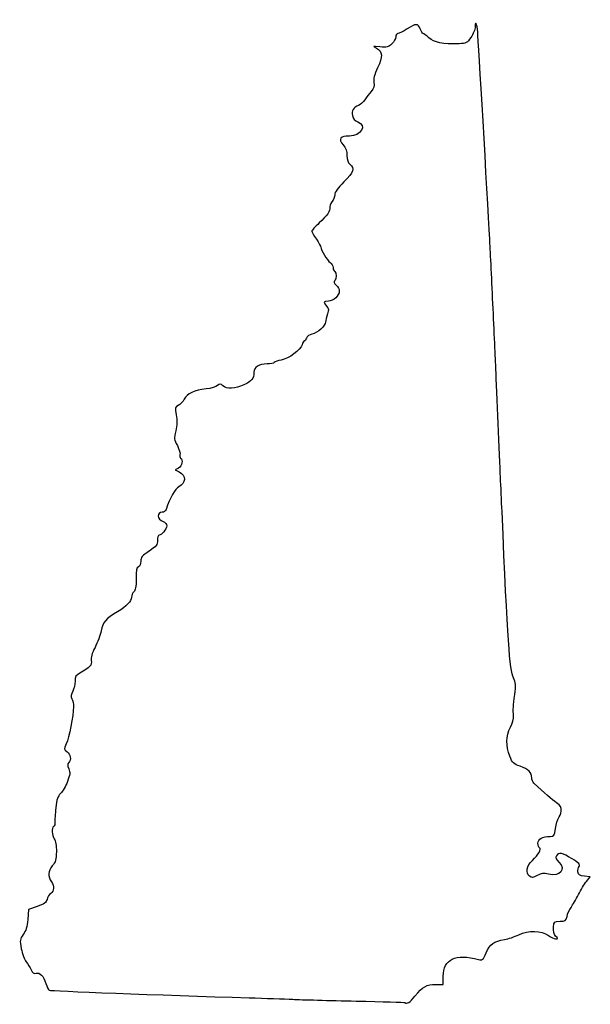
# Model space of a CAD drawing. Extents: x 27 to 133, y 102 to 284.
import ezdxf

# ---------------------------------------------------------------- set-up
doc = ezdxf.new("R2010")
doc.units = 0
doc.layers.add('Layer_1', color=7, linetype='CONTINUOUS')

msp = doc.modelspace()

# ---------------------------------------------------------------- linework, layer by layer
at = {"layer": 'Layer_1', "color": 7}
for points in [[(56.63655, 201.399373), (56.022313, 201.070643), (56.744198, 200.692409)], [(131.97993, 125.084912), (132.691104, 125.931579), (131.589286, 126.07269)], [(30.510805, 120.500356), (28.887457, 119.960606), (28.746346, 118.10044)], [(104.107573, 106.110172), (105.51079, 106.110172), (105.51079, 107.603111)]]:
    msp.add_lwpolyline(points, dxfattribs=at)
msp.add_lwpolyline([(100.284971, 103.930931), (100.284971, 103.930931), (100.284971, 103.930931), (100.284971, 103.930931)], close=True, dxfattribs=at)
for points in [[(101.277457, 282.423801), (100.839112, 283.482059), (100.501817, 283.482059), (98.833116, 282.423801)], [(111.892811, 281.810796), (111.758338, 283.454068), (111.443087, 284.141115), (111.428081, 282.823616)], [(98.833116, 282.423801), (98.098836, 281.958134), (97.332425, 281.577134), (97.129981, 281.577134)], [(101.813244, 281.577134), (101.711447, 281.577134), (101.470341, 281.958134), (101.277457, 282.423801)], [(111.428081, 282.823616), (111.422917, 282.370884), (111.066814, 281.492468), (110.636727, 280.871579)], [(114.114597, 243.618245), (113.653945, 252.059577), (111.997987, 280.525569), (111.892811, 281.810796)], [(96.761901, 280.974497), (96.761901, 280.643047), (96.421674, 280.056548), (96.005842, 279.671167)], [(97.129981, 281.577134), (96.927537, 281.577134), (96.761901, 281.305948), (96.761901, 280.974497)], [(102.88222, 280.769826), (102.396081, 281.213846), (101.915042, 281.577134), (101.813244, 281.577134)], [(108.458881, 279.699729), (105.430554, 279.606527), (103.816844, 279.916179), (102.88222, 280.769826)], [(110.636727, 280.871579), (109.913657, 279.827732), (109.749596, 279.739454), (108.458881, 279.699729)], [(93.81862, 279.130777), (92.432211, 279.286065), (92.411615, 279.278059), (93.159981, 278.87475)], [(93.159981, 278.87475), (94.340581, 278.238502), (94.398711, 277.371637), (93.400967, 275.281055)], [(96.005842, 279.671167), (95.342964, 279.056832), (95.073399, 278.990232), (93.81862, 279.130777)], [(93.400967, 275.281055), (92.745789, 273.90825), (92.574271, 273.234725), (92.708699, 272.562596)], [(92.708699, 272.562596), (92.850369, 271.854239), (92.743912, 271.511408), (92.194944, 270.908114)], [(92.194944, 270.908114), (91.814094, 270.489575), (91.282215, 269.792216), (91.012989, 269.358426)], [(91.012989, 269.358426), (90.743766, 268.924637), (90.239164, 268.461618), (89.891653, 268.329493)], [(89.891653, 268.329493), (88.92148, 267.960634), (88.556753, 267.357875), (88.742317, 266.430061)], [(88.742317, 266.430061), (88.859202, 265.845633), (89.155552, 265.502535), (89.731119, 265.285283)], [(89.731119, 265.285283), (91.478918, 264.625564), (90.325307, 262.668245), (88.188679, 262.668245)], [(88.188679, 262.668245), (86.47375, 262.668245), (86.091564, 262.135983), (87.016884, 261.036304)], [(87.016884, 261.036304), (87.51697, 260.441986), (87.73079, 259.853934), (87.73079, 259.072912)], [(87.73079, 259.072912), (87.73079, 258.31637), (87.912239, 257.79374), (88.295234, 257.447134)], [(88.295234, 257.447134), (89.183001, 256.643718), (88.981187, 256.06757), (87.166346, 254.224334)], [(87.166346, 254.224334), (86.061494, 253.102193), (85.473012, 252.273182), (85.473012, 251.838879)], [(85.473012, 251.838879), (85.473012, 251.472786), (85.237978, 250.870377), (84.950712, 250.500195)], [(84.545681, 249.490003), (84.737451, 248.938704), (84.053302, 247.930073), (82.603343, 246.626435)], [(84.950712, 250.500195), (84.663447, 250.130012), (84.481182, 249.675426), (84.545681, 249.490003)], [(82.603343, 246.626435), (81.853329, 245.952107), (81.239679, 245.276284), (81.239679, 245.124609)], [(81.239679, 245.124609), (81.239679, 244.972932), (81.620679, 244.295068), (82.086346, 243.618245)], [(82.086346, 243.618245), (82.552012, 242.941423), (82.933012, 242.278644), (82.933012, 242.145404)], [(114.686196, 231.764912), (114.456523, 236.732023), (114.199303, 242.066023), (114.114597, 243.618245)], [(82.933012, 242.145404), (82.933012, 241.616959), (84.070436, 239.714299), (84.613902, 239.333641)], [(84.613902, 239.333641), (84.931191, 239.111402), (85.19079, 238.69027), (85.19079, 238.397786)], [(85.19079, 238.397786), (85.19079, 238.105305), (85.31779, 237.787512), (85.473012, 237.691579)], [(85.473012, 237.691579), (85.840945, 237.464184), (85.836582, 236.333593), (85.466352, 235.963354)], [(85.466352, 235.963354), (85.269313, 235.766315), (85.359042, 235.510133), (85.748574, 235.157612)], [(85.748574, 235.157612), (86.062687, 234.873347), (86.319687, 234.382881), (86.319687, 234.067693)], [(86.319687, 234.067693), (86.319687, 233.211625), (85.217189, 232.188245), (84.294938, 232.188245)], [(84.294938, 232.188245), (83.373987, 232.188245), (83.312198, 232.014075), (83.973794, 231.283017)], [(83.973794, 231.283017), (84.37768, 230.836731), (84.399143, 230.615683), (84.114905, 229.829646)], [(115.247697, 219.629356), (115.168545, 221.336801), (114.915871, 226.797801), (114.686196, 231.764912)], [(84.114905, 229.829646), (83.930535, 229.319781), (83.779687, 228.654163), (83.779687, 228.3505)], [(83.779687, 228.3505), (83.779687, 227.642162), (82.320361, 226.357822), (81.247858, 226.122262)], [(80.245684, 225.395297), (80.150578, 225.095642), (79.968087, 224.850467), (79.840153, 224.850467)], [(81.247858, 226.122262), (80.784065, 226.020397), (80.342399, 225.700018), (80.245684, 225.395297)], [(79.4332, 224.155825), (79.194897, 223.206356), (76.94897, 221.5514), (75.586325, 221.321183)], [(79.840153, 224.850467), (79.712219, 224.850467), (79.529091, 224.537878), (79.4332, 224.155825)], [(72.960264, 220.617134), (71.524393, 220.617134), (70.515234, 219.979394), (70.515234, 219.07199)], [(74.310065, 220.8748), (74.222472, 220.733082), (73.615065, 220.617134), (72.960264, 220.617134)], [(75.586325, 221.321183), (74.971969, 221.217387), (74.39765, 221.016515), (74.310065, 220.8748)], [(70.515234, 219.07199), (70.515234, 217.891265), (70.176023, 217.460385), (68.708564, 216.777086)], [(115.670296, 209.610467), (115.517018, 213.413412), (115.326849, 217.921912), (115.247697, 219.629356)], [(63.812457, 216.606124), (63.540818, 216.369845), (62.606202, 216.097153), (61.735535, 216.000145)], [(64.822457, 216.568654), (64.359141, 216.987948), (64.255825, 216.991781), (63.812457, 216.606124)], [(68.708564, 216.777086), (67.022709, 215.992096), (65.547006, 215.912944), (64.822457, 216.568654)], [(61.735535, 216.000145), (59.534989, 215.754967), (58.195024, 215.133333), (57.667296, 214.112818)], [(56.574845, 212.959274), (55.964421, 212.681147), (55.941776, 212.577549), (56.191949, 211.207619)], [(57.667296, 214.112818), (57.423284, 213.640956), (56.931681, 213.121859), (56.574845, 212.959274)], [(56.191949, 211.207619), (56.381148, 210.171587), (56.353964, 209.316993), (56.097712, 208.244997)], [(116.090291, 199.73269), (116.012572, 201.362523), (115.823574, 205.807523), (115.670296, 209.610467)], [(56.097712, 208.244997), (55.760437, 206.834056), (55.779467, 206.661733), (56.397488, 205.530392)], [(56.397488, 205.530392), (56.76044, 204.865979), (56.979459, 204.119256), (56.884197, 203.87101)], [(56.884197, 203.87101), (56.788939, 203.622765), (56.832449, 203.344592), (56.980892, 203.25285)], [(56.980892, 203.25285), (57.49012, 202.93813), (57.266925, 201.736738), (56.63655, 201.399373)], [(56.744198, 200.692409), (58.035896, 200.01562), (58.00664, 198.609349), (56.687181, 197.951526)], [(116.379097, 193.38269), (116.297972, 195.245356), (116.168012, 198.102856), (116.090291, 199.73269)], [(56.687181, 197.951526), (55.96056, 197.589268), (55.014774, 195.903422), (54.321905, 193.735467)], [(53.614278, 193.241579), (52.541083, 193.241579), (52.651945, 191.955464), (53.761502, 191.533612)], [(54.321905, 193.735467), (54.23509, 193.463829), (53.916659, 193.241579), (53.614278, 193.241579)], [(118.48395, 162.686513), (117.784807, 164.151706), (117.421254, 169.453592), (116.379097, 193.38269)], [(53.761502, 191.533612), (54.159633, 191.382242), (54.428568, 191.049615), (54.428568, 190.708564)], [(53.017457, 189.008245), (52.862234, 189.008245), (52.735234, 188.581726), (52.735234, 188.060424)], [(54.428568, 190.708564), (54.428568, 190.114991), (53.510067, 189.008245), (53.017457, 189.008245)], [(52.735234, 188.060424), (52.735234, 187.224623), (52.551784, 186.990799), (51.183012, 186.081987)], [(51.183012, 186.081987), (49.871472, 185.211174), (49.63079, 184.919161), (49.63079, 184.198727)], [(49.63079, 184.198727), (49.63079, 183.701172), (49.454491, 183.278434), (49.207457, 183.183639)], [(49.207457, 183.183639), (48.884874, 183.05985), (48.784123, 182.532851), (48.784123, 180.969275)], [(48.784123, 180.969275), (48.784123, 179.489646), (48.666053, 178.819368), (48.36079, 178.566023)], [(48.36079, 178.566023), (48.127957, 178.372788), (47.937457, 177.917877), (47.937457, 177.555109)], [(47.937457, 177.555109), (47.937457, 176.812249), (47.031981, 175.874526), (45.345116, 174.870447)], [(45.345116, 174.870447), (43.218791, 173.604785), (42.591595, 172.881921), (42.307377, 171.369356)], [(42.307377, 171.369356), (42.161545, 170.593245), (41.659776, 169.21575), (41.19234, 168.308256)], [(41.19234, 168.308256), (40.603176, 167.164437), (40.390174, 166.419664), (40.498008, 165.880487)], [(40.498008, 165.880487), (40.663365, 165.053708), (40.219413, 164.567756), (38.369697, 163.550816)], [(38.369697, 163.550816), (37.64313, 163.151364), (37.495234, 162.898403), (37.495234, 162.055134)], [(37.495234, 162.055134), (37.495234, 161.496929), (37.300879, 160.664374), (37.063336, 160.205015)], [(118.718962, 159.582069), (118.952735, 161.335823), (118.919602, 161.773519), (118.48395, 162.686513)], [(37.063336, 160.205015), (36.746067, 159.591484), (36.708613, 159.225608), (36.922225, 158.826472)], [(36.922225, 158.826472), (37.082157, 158.527636), (37.213012, 157.846916), (37.213012, 157.313767)], [(118.510651, 155.585779), (118.411608, 156.867294), (118.446621, 157.538963), (118.718962, 159.582069)], [(37.213012, 157.313767), (37.213012, 155.736382), (36.404796, 151.572472), (35.888462, 150.489704)], [(117.920053, 153.571768), (118.273985, 154.302896), (118.539754, 155.209202), (118.510651, 155.585779)], [(117.813164, 148.227134), (117.079897, 150.082844), (117.116476, 151.911799), (117.920053, 153.571768)], [(35.888462, 150.489704), (35.421714, 149.510929), (35.425199, 149.475341), (36.029217, 149.05227)], [(36.029217, 149.05227), (36.696777, 148.584693), (36.848107, 147.551785), (36.325601, 147.029279)], [(119.752449, 146.354649), (118.495674, 146.774311), (118.320337, 146.943604), (117.813164, 148.227134)], [(36.325601, 147.029279), (36.08313, 146.786807), (36.086661, 146.503462), (36.339769, 145.892403)], [(36.339769, 145.892403), (36.623111, 145.208347), (36.584125, 144.830519), (36.095404, 143.524296)], [(121.879679, 144.242241), (121.879679, 145.229976), (121.251032, 145.854244), (119.752449, 146.354649)], [(122.279681, 143.237849), (122.05968, 143.442962), (121.879679, 143.894941), (121.879679, 144.242241)], [(36.095404, 143.524296), (35.775581, 142.66949), (35.20948, 141.684111), (34.837407, 141.334568)], [(126.439577, 139.639981), (125.620882, 140.216807), (124.225993, 141.423239), (122.279681, 143.237849)], [(34.837407, 141.334568), (34.302819, 140.832345), (34.115471, 140.274978), (33.9443, 138.677527)], [(33.9443, 138.677527), (33.825169, 137.565699), (33.75739, 136.382403), (33.793684, 136.047978)], [(127.29243, 138.087759), (127.393107, 138.819787), (127.260093, 139.061874), (126.439577, 139.639981)], [(126.258055, 134.892134), (126.366961, 135.707051), (126.617408, 136.564301), (126.814605, 136.797134)], [(126.814605, 136.797134), (127.011805, 137.029967), (127.226825, 137.61075), (127.29243, 138.087759)], [(33.560786, 135.25521), (33.129293, 134.988536), (33.19353, 133.633669), (33.669915, 132.953536)], [(33.793684, 136.047978), (33.829978, 135.713553), (33.725175, 135.35681), (33.560786, 135.25521)], [(125.258235, 133.410467), (126.012208, 133.410467), (126.071859, 133.498871), (126.258055, 134.892134)], [(33.669915, 132.953536), (33.9286, 132.584208), (34.068777, 131.725282), (34.052916, 130.60668)], [(123.008568, 132.164109), (123.008568, 132.933913), (123.868747, 133.410467), (125.258235, 133.410467)], [(121.982656, 128.99796), (123.135748, 130.072244), (123.691213, 131.046331), (123.29156, 131.293329)], [(123.29156, 131.293329), (123.135912, 131.389522), (123.008568, 131.781371), (123.008568, 132.164109)], [(34.052916, 130.60668), (34.032145, 129.141413), (33.903971, 128.695073), (33.296773, 127.973459)], [(126.434263, 129.821329), (126.227343, 129.451581), (126.328932, 129.182869), (126.862651, 128.688235)], [(129.307714, 129.289698), (127.503273, 130.418384), (126.837341, 130.541591), (126.434263, 129.821329)], [(130.617776, 127.894121), (130.866278, 128.193547), (130.590541, 128.487284), (129.307714, 129.289698)], [(33.296773, 127.973459), (32.506096, 127.033795), (32.45741, 126.095671), (33.143715, 125.024285)], [(121.478, 126.054726), (120.70303, 126.697894), (120.929109, 128.016419), (121.982656, 128.99796)], [(126.862651, 128.688235), (128.309294, 127.347533), (127.076096, 125.888252), (124.952069, 126.427389)], [(130.395246, 126.864334), (130.344525, 127.22213), (130.444663, 127.685533), (130.617776, 127.894121)], [(122.87635, 126.198849), (122.081778, 125.770943), (121.84886, 125.746937), (121.478, 126.054726)], [(124.952069, 126.427389), (124.029515, 126.661558), (123.660002, 126.620872), (122.87635, 126.198849)], [(131.589286, 126.07269), (130.705112, 126.185926), (130.469248, 126.342305), (130.395246, 126.864334)], [(33.143715, 125.024285), (33.691599, 124.168991), (33.645915, 123.35483), (33.025292, 122.913692)], [(130.489139, 122.686023), (130.917927, 123.539745), (131.588784, 124.619245), (131.97993, 125.084912)], [(32.320312, 121.79251), (32.169021, 121.181017), (31.83014, 120.939025), (30.510805, 120.500356)], [(33.025292, 122.913692), (32.739937, 122.710864), (32.422696, 122.206333), (32.320312, 121.79251)], [(129.139007, 120.325324), (129.452791, 120.769985), (130.06035, 121.832301), (130.489139, 122.686023)], [(128.387054, 118.631991), (128.486845, 119.118661), (128.825224, 119.880661), (129.139007, 120.325324)], [(127.088762, 117.747134), (128.113694, 117.747134), (128.220549, 117.819962), (128.387054, 118.631991)], [(28.746346, 118.10044), (28.642632, 116.733259), (28.425944, 115.998028), (27.928733, 115.326221)], [(126.279185, 115.03834), (125.952219, 115.399635), (125.822597, 115.930114), (125.882668, 116.661118)], [(125.882668, 116.661118), (125.969926, 117.723004), (125.996725, 117.747134), (127.088762, 117.747134)], [(27.928733, 115.326221), (27.288478, 114.461142), (27.269334, 114.320211), (27.571425, 112.695802)], [(116.84061, 114.392398), (117.516597, 114.496453), (118.695594, 114.894708), (119.460603, 115.277416)], [(119.460603, 115.277416), (121.217896, 116.156527), (123.664898, 116.085994), (124.973486, 115.118514)], [(124.973486, 115.118514), (125.432433, 114.779198), (126.02326, 114.501579), (126.286438, 114.501579)], [(126.286438, 114.501579), (126.733746, 114.501579), (126.733275, 114.536568), (126.279185, 115.03834)], [(27.571425, 112.695802), (27.74698, 111.7518), (28.152297, 110.660667), (28.472127, 110.271062)], [(113.434741, 111.949536), (114.124108, 113.552016), (114.873656, 114.08963), (116.84061, 114.392398)], [(105.51079, 107.603111), (105.51079, 110.761279), (107.804746, 111.848097), (112.053497, 110.702879)], [(112.053497, 110.702879), (112.75763, 110.513084), (112.854351, 110.600381), (113.434741, 111.949536)], [(28.472127, 110.271062), (28.791958, 109.881457), (29.201265, 109.217614), (29.381698, 108.795852)], [(29.381698, 108.795852), (29.629543, 108.216515), (29.853769, 108.065159), (30.298731, 108.176837)], [(30.298731, 108.176837), (31.022733, 108.358552), (31.656683, 107.687267), (32.117922, 106.25051)], [(32.117922, 106.25051), (32.304093, 105.670588), (32.570364, 105.125682), (32.709637, 105.039607)], [(100.284971, 103.930931), (101.729929, 105.694312), (102.459386, 106.110172), (104.107573, 106.110172)], [(32.709637, 105.039607), (32.927643, 104.904872), (53.063284, 104.141779), (69.668568, 103.638955)], [(69.668568, 103.638955), (72.540179, 103.552), (76.159679, 103.423343), (77.711901, 103.353053)], [(98.431717, 102.751857), (98.792552, 102.433917), (99.347697, 102.78711), (100.284971, 103.930931)], [(77.711901, 103.353053), (79.264123, 103.282763), (84.534623, 103.142049), (89.424123, 103.040362)], [(89.424123, 103.040362), (94.313623, 102.938672), (98.36704, 102.808847), (98.431717, 102.751857)]]:
    msp.add_open_spline(points, degree=3, dxfattribs=at)

doc.saveas('drawing.dxf')
